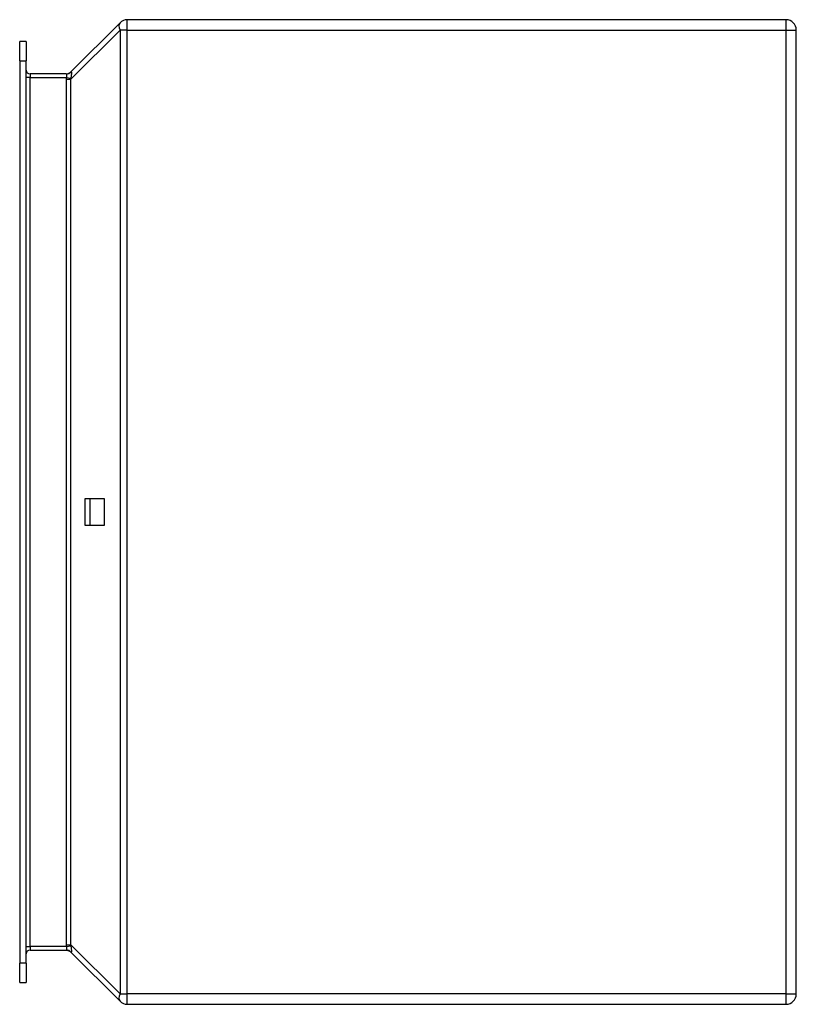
# Model space of a CAD drawing. Header units: inches. Extents: x 8.11 to 14.43, y 2.07 to 10.07.
import ezdxf

# ---------------------------------------------------------------- set-up
doc = ezdxf.new("R2010")
doc.units = ezdxf.units.IN
doc.header["$MEASUREMENT"] = 0
doc.layers.add('Visible Edges(ANSI)', color=7, linetype='Continuous', lineweight=25)
doc.layers.add('Visible Tangent Edges(ANSI)', color=7, linetype='Continuous', lineweight=25)

msp = doc.modelspace()

# ---------------------------------------------------------------- linework, layer by layer
at = {"layer": 'Visible Edges(ANSI)'}
for p, q in [((8.9285, 10.0476), (8.5287, 9.6478)), ((14.3411, 10.0722), (8.9879, 10.0722)), ((14.4251, 2.1562), (14.4251, 9.9882)), ((8.1131, 9.7367), (8.1131, 9.8942)), ((8.1661, 9.8942), (8.1131, 9.8942)), ((8.1661, 9.8942), (8.1661, 9.7367)), ((8.1131, 9.7367), (8.1131, 2.4076)), ((8.1661, 2.4076), (8.1661, 9.7367)), ((8.4918, 9.6322), (8.1971, 9.6322)), ((8.6464, 5.9632), (8.6464, 6.1812)), ((8.6464, 6.1812), (8.8005, 6.1812)), ((8.6839, 6.1812), (8.6839, 5.9632)), ((8.8005, 6.1812), (8.8005, 5.9632)), ((8.8005, 5.9632), (8.6464, 5.9632)), ((8.1971, 2.5121), (8.4918, 2.5121)), ((8.5287, 2.4966), (8.9285, 2.0968)), ((8.1131, 2.2501), (8.1131, 2.4076)), ((8.1661, 2.4076), (8.1661, 2.2501)), ((8.1131, 2.2501), (8.1661, 2.2501)), ((8.9879, 2.0722), (14.3411, 2.0722))]:
    msp.add_line(p, q, dxfattribs=at)
for centre, radius, start, end in [((8.9879, 9.9882), 0.084, 90, 135), ((14.3411, 9.9882), 0.084, 0, 90), ((8.1971, 9.6632), 0.031, 180, 270), ((8.4912, 9.6852), 0.053, 270, 315), ((8.1971, 2.4811), 0.031, 90, 180), ((8.4912, 2.4591), 0.053, 45, 90), ((8.9879, 2.1562), 0.084, 225, 270), ((14.3411, 2.1562), 0.084, 270, 0)]:
    msp.add_arc(centre, radius, start, end, dxfattribs=at)
at = {"layer": 'Visible Tangent Edges(ANSI)'}
for p, q in [((8.9879, 9.9882), (8.9879, 10.0722)), ((14.3411, 10.0722), (14.3411, 9.9882)), ((8.5287, 9.5884), (8.9285, 9.9882)), ((8.9879, 9.9882), (8.9285, 9.9882)), ((8.9285, 9.9882), (8.9285, 2.1562)), ((8.9879, 9.9882), (14.3411, 9.9882)), ((8.9879, 2.1562), (8.9879, 9.9882)), ((14.3411, 9.9882), (14.4251, 9.9882)), ((14.3411, 9.9882), (14.3411, 2.1562)), ((8.1131, 9.7367), (8.1661, 9.7367)), ((8.1971, 9.6012), (8.1661, 9.6012)), ((8.1971, 9.6322), (8.1971, 9.6012)), ((8.1971, 2.5431), (8.1971, 9.6012)), ((8.1971, 9.6012), (8.4918, 9.6012)), ((8.4918, 9.6012), (8.5308, 9.598)), ((8.4912, 9.5884), (8.5287, 9.5884)), ((8.4912, 9.5884), (8.4912, 2.556)), ((8.5287, 2.556), (8.5287, 9.5884)), ((8.1661, 2.5431), (8.1971, 2.5431)), ((8.1971, 2.5431), (8.1971, 2.5121)), ((8.4918, 2.5431), (8.1971, 2.5431)), ((8.4912, 2.556), (8.5287, 2.556)), ((8.4918, 2.5431), (8.5308, 2.5463)), ((8.9285, 2.1562), (8.5287, 2.556)), ((8.1661, 2.4076), (8.1131, 2.4076)), ((8.9285, 2.1562), (8.9879, 2.1562)), ((14.3411, 2.1562), (8.9879, 2.1562)), ((8.9879, 2.0722), (8.9879, 2.1562)), ((14.3411, 2.1562), (14.3411, 2.0722)), ((14.3411, 2.1562), (14.4251, 2.1562))]:
    msp.add_line(p, q, dxfattribs=at)
at = {"layer": 'Visible Tangent Edges(ANSI)', "flags": 128}
for points in [[(8.4918, 9.6322), (8.4922, 9.6322), (8.4924, 9.632), (8.4926, 9.6316), (8.4927, 9.6312), (8.4928, 9.6306), (8.4928, 9.6299), (8.4927, 9.629), (8.4927, 9.6281), (8.4927, 9.627), (8.4926, 9.6258), (8.4926, 9.6245), (8.4926, 9.6231), (8.4926, 9.6217), (8.4926, 9.6201), (8.4927, 9.6184), (8.4927, 9.6167), (8.4928, 9.6149), (8.4928, 9.6131), (8.4928, 9.6112), (8.4928, 9.6092), (8.4926, 9.6073), (8.4925, 9.6053), (8.4922, 9.6033), (8.4918, 9.6012)], [(8.5308, 9.598), (8.5318, 9.6021), (8.5326, 9.6061), (8.5333, 9.61), (8.5339, 9.6138), (8.5344, 9.6175), (8.5348, 9.6211), (8.5352, 9.6245), (8.5354, 9.6278), (8.5356, 9.6309), (8.5358, 9.6338), (8.5359, 9.6365), (8.5359, 9.639), (8.5359, 9.6413), (8.5358, 9.6433), (8.5356, 9.6451), (8.5354, 9.6467), (8.5352, 9.648), (8.5348, 9.649), (8.5344, 9.6498), (8.5339, 9.6503), (8.5333, 9.6505), (8.5326, 9.6504), (8.5318, 9.6501), (8.5308, 9.6495)], [(8.4912, 2.556), (8.4912, 2.5554), (8.4912, 2.5549), (8.4913, 2.5543), (8.4913, 2.5538), (8.4913, 2.5533), (8.4913, 2.5527), (8.4913, 2.5522), (8.4913, 2.5517), (8.4913, 2.5511), (8.4913, 2.5506), (8.4914, 2.5501), (8.4914, 2.5495), (8.4914, 2.549), (8.4914, 2.5484), (8.4915, 2.5479), (8.4915, 2.5474), (8.4915, 2.5468), (8.4916, 2.5463), (8.4916, 2.5458), (8.4916, 2.5452), (8.4917, 2.5447), (8.4917, 2.5442), (8.4917, 2.5436), (8.4918, 2.5431)], [(8.4918, 2.5431), (8.4922, 2.5411), (8.4924, 2.5391), (8.4926, 2.537), (8.4927, 2.5351), (8.4928, 2.5331), (8.4928, 2.5312), (8.4927, 2.5294), (8.4927, 2.5276), (8.4927, 2.5259), (8.4926, 2.5242), (8.4926, 2.5227), (8.4926, 2.5212), (8.4926, 2.5198), (8.4926, 2.5185), (8.4927, 2.5173), (8.4927, 2.5162), (8.4928, 2.5153), (8.4928, 2.5144), (8.4928, 2.5137), (8.4927, 2.5131), (8.4926, 2.5127), (8.4924, 2.5124), (8.4922, 2.5122), (8.4918, 2.5121)], [(8.4918, 2.5121), (8.4936, 2.5121), (8.4954, 2.512), (8.4973, 2.5118), (8.4991, 2.5116), (8.5009, 2.5113), (8.5027, 2.5109), (8.5045, 2.5105), (8.5062, 2.5101), (8.508, 2.5095), (8.5097, 2.5089), (8.5114, 2.5083), (8.5131, 2.5076), (8.5148, 2.5068), (8.5164, 2.506), (8.518, 2.5051), (8.5196, 2.5042), (8.5211, 2.5032), (8.5226, 2.5021), (8.5241, 2.501), (8.5255, 2.4999), (8.5269, 2.4987), (8.5282, 2.4975), (8.5295, 2.4962), (8.5308, 2.4948)], [(8.5308, 2.5463), (8.5307, 2.5467), (8.5306, 2.5471), (8.5305, 2.5475), (8.5304, 2.5479), (8.5303, 2.5483), (8.5302, 2.5488), (8.5301, 2.5492), (8.53, 2.5496), (8.5299, 2.55), (8.5298, 2.5504), (8.5297, 2.5508), (8.5297, 2.5512), (8.5296, 2.5516), (8.5295, 2.552), (8.5294, 2.5524), (8.5293, 2.5528), (8.5292, 2.5532), (8.5292, 2.5536), (8.5291, 2.554), (8.529, 2.5544), (8.5289, 2.5548), (8.5289, 2.5552), (8.5288, 2.5556), (8.5287, 2.556)], [(8.5287, 2.4966), (8.5288, 2.4965), (8.5289, 2.4964), (8.5289, 2.4964), (8.529, 2.4963), (8.5291, 2.4962), (8.5292, 2.4961), (8.5292, 2.4961), (8.5293, 2.496), (8.5294, 2.4959), (8.5295, 2.4959), (8.5296, 2.4958), (8.5297, 2.4957), (8.5297, 2.4956), (8.5298, 2.4956), (8.5299, 2.4955), (8.53, 2.4954), (8.5301, 2.4954), (8.5302, 2.4953), (8.5303, 2.4952), (8.5304, 2.4951), (8.5305, 2.4951), (8.5306, 2.495), (8.5307, 2.4949), (8.5308, 2.4948)], [(8.5308, 2.4948), (8.5318, 2.4942), (8.5326, 2.4939), (8.5333, 2.4938), (8.5339, 2.494), (8.5344, 2.4945), (8.5348, 2.4953), (8.5352, 2.4964), (8.5354, 2.4977), (8.5356, 2.4992), (8.5358, 2.501), (8.5358, 2.5031), (8.5359, 2.5053), (8.5358, 2.5078), (8.5358, 2.5105), (8.5356, 2.5134), (8.5354, 2.5165), (8.5352, 2.5198), (8.5348, 2.5232), (8.5344, 2.5268), (8.5339, 2.5305), (8.5333, 2.5343), (8.5326, 2.5382), (8.5318, 2.5423), (8.5308, 2.5463)]]:
    msp.add_lwpolyline(points, dxfattribs=at)
at = {"layer": 'Visible Tangent Edges(ANSI)'}
for centre, major_axis, ratio, start_param, end_param in [((8.9879, 9.9882), (-0.0594, 0.0594), 0.57735, 0, 1.047198), ((8.685, 9.6852), (-0.1678, -0.1678), 0.57735, 5.684421, 5.759587), ((8.4918, 9.6852), (0, -0.053), 0.996546, 0, 0.830573), ((8.685, 9.6852), (-0.1577, -0.0405), 0.09695, 6.045554, 6.12072), ((8.685, 9.6852), (-0.1462, -0.1462), 0.406403, 5.684421, 5.759587), ((8.9879, 2.1562), (-0.0594, -0.0594), 0.57735, 5.235988, 6.283185)]:
    msp.add_ellipse(centre, major_axis=major_axis, ratio=ratio, start_param=start_param, end_param=end_param, dxfattribs=at)

doc.saveas('drawing.dxf')
